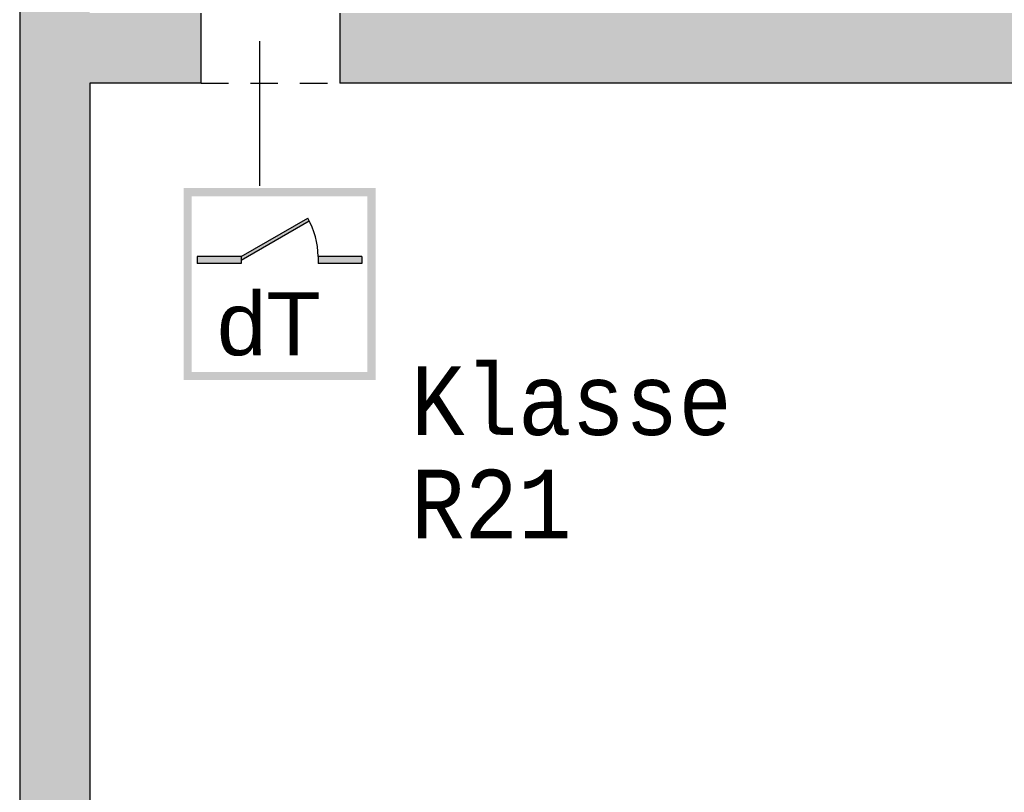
# Model space of a CAD drawing. Header units: metres. Extents: x -10.5 to 20.8, y -9 to 19.2.
# Tile 11 of 22: x -10.1 to -3, y -3.4 to 2.3. Entities that reach past the tile are written whole.
import ezdxf

# ---------------------------------------------------------------- set-up
doc = ezdxf.new("R2010")
doc.units = ezdxf.units.M
doc.linetypes.add('AUSGEZOGEN', pattern=[0])
doc.linetypes.add('LINIE_2', pattern=[0.36, 0.2, -0.16])
doc.layers.add('XR$1$STANDARD', color=7, linetype='Continuous', lineweight=25)
doc.layers.add('XR$3$STANDARD', color=7, linetype='Continuous', lineweight=25)
doc.styles.add('ARIAL', font='ARIAL.TTF')
doc.styles.add('LUCIDACONSOLE', font='LUCON.TTF')

msp = doc.modelspace()

# ---------------------------------------------------------------- hatches: boundary and pattern name
at = {"layer": 'XR$3$STANDARD', "linetype": 'AUSGEZOGEN', "lineweight": 25}
for points in [[(-10.1335, 2.5686), (-10.1335, -5.3314), (-8.7485, -5.3314), (-8.7485, -4.5614), (-9.6235, -4.5614), (-9.6235, 1.8086), (-8.8112, 1.8086), (-8.8112, 2.3186), (-9.6235, 2.3186), (-9.6235, 2.5686)], [(-0.3135, 1.8086), (-0.3135, -2.5053), (0.1965, -2.5053), (0.1965, 2.4436), (-0.3135, 2.4436), (-0.3135, 2.3186), (-7.8012, 2.3186), (-7.8012, 1.8086)]]:
    msp.add_hatch(color=0, dxfattribs=at).paths.add_polyline_path(points)
at = {"layer": 'XR$3$STANDARD', "linetype": 'AUSGEZOGEN', "lineweight": 140}
h = msp.add_hatch(color=0, dxfattribs=at)
h.paths.add_polyline_path([(-7.5392, 1.0429), (-8.9392, 1.0429), (-8.9392, -0.3571), (-7.5392, -0.3571)])
h.paths.add_polyline_path([(-8.8792, 0.9829), (-7.5992, 0.9829), (-7.5992, -0.2971), (-8.8792, -0.2971)], flags=16)
for points in [[(-8.5192, 0.5429), (-8.5192, 0.5177), (-8.0233, 0.804), (-8.0342, 0.8229)], [(-8.5192, 0.4929), (-8.5192, 0.5429), (-8.8392, 0.5429), (-8.8392, 0.4929)], [(-7.6392, 0.4929), (-7.6392, 0.5429), (-7.9592, 0.5429), (-7.9592, 0.4929)]]:
    msp.add_hatch(color=0, dxfattribs=at).paths.add_polyline_path(points)

# ---------------------------------------------------------------- linework, layer by layer
at = {"layer": 'XR$1$STANDARD', "color": 0, "linetype": 'AUSGEZOGEN', "lineweight": 25}
for p, q in [((-10.1335, 12.9286), (-10.1335, -5.3314)), ((-8.8112, 1.8086), (-8.8112, 2.3186)), ((-7.8012, 2.3186), (-7.8012, 1.8086)), ((-8.3823, 1.0591), (-8.3823, 2.113)), ((-9.6235, 1.8086), (-9.6235, -4.5614)), ((-8.8112, 1.8086), (-9.6235, 1.8086)), ((-0.3135, 1.8086), (-7.8012, 1.8086))]:
    msp.add_line(p, q, dxfattribs=at)
at = {"layer": 'XR$1$STANDARD', "color": 0, "linetype": 'LINIE_2', "lineweight": 25}
msp.add_line((-8.8112, 1.8086), (-7.8012, 1.8086), dxfattribs=at)
at = {"layer": 'XR$3$STANDARD', "color": 1, "linetype": 'AUSGEZOGEN', "lineweight": 25}
for p, q in [((-8.5192, 0.5429), (-8.0342, 0.8229)), ((-8.5192, 0.5177), (-8.0233, 0.804)), ((-8.5192, 0.5429), (-8.8392, 0.5429)), ((-8.8392, 0.5429), (-8.8392, 0.4929)), ((-8.5192, 0.5429), (-8.5192, 0.4929)), ((-7.6392, 0.5429), (-7.9592, 0.5429)), ((-7.9592, 0.5429), (-7.9592, 0.4929)), ((-7.6392, 0.5429), (-7.6392, 0.4929)), ((-8.5192, 0.4929), (-8.8392, 0.4929)), ((-7.6392, 0.4929), (-7.9592, 0.4929))]:
    msp.add_line(p, q, dxfattribs=at)
msp.add_arc((-8.5192, 0.5429), 0.56, 0, 30, dxfattribs=at)

# ---------------------------------------------------------------- texts
at = {"layer": 'XR$3$STANDARD', "color": 0, "linetype": 'AUSGEZOGEN', "lineweight": 25, "insert": (-8.6958, -0.1825), "char_height": 0.46, "width": 0.949898, "attachment_point": 7, "style": 'ARIAL'}
msp.add_mtext('\\W1.01;dT', dxfattribs=at)
at = {"layer": 'XR$3$STANDARD', "color": 0, "linetype": 'AUSGEZOGEN', "lineweight": 25, "insert": (-7.2809, -0.257), "char_height": 0.5, "width": 2.909055, "attachment_point": 1, "line_spacing_factor": 0.903614, "style": 'LUCIDACONSOLE'}
msp.add_mtext('{\\fLucida Console|i0|b0;\\H0.500000;\\W0.920000;\\C7;Klasse}\\P{\\fLucida Console|i0|b0;\\H0.500000;\\W0.920000;\\C7;R21}\\P', dxfattribs=at)

doc.saveas('drawing.dxf')
